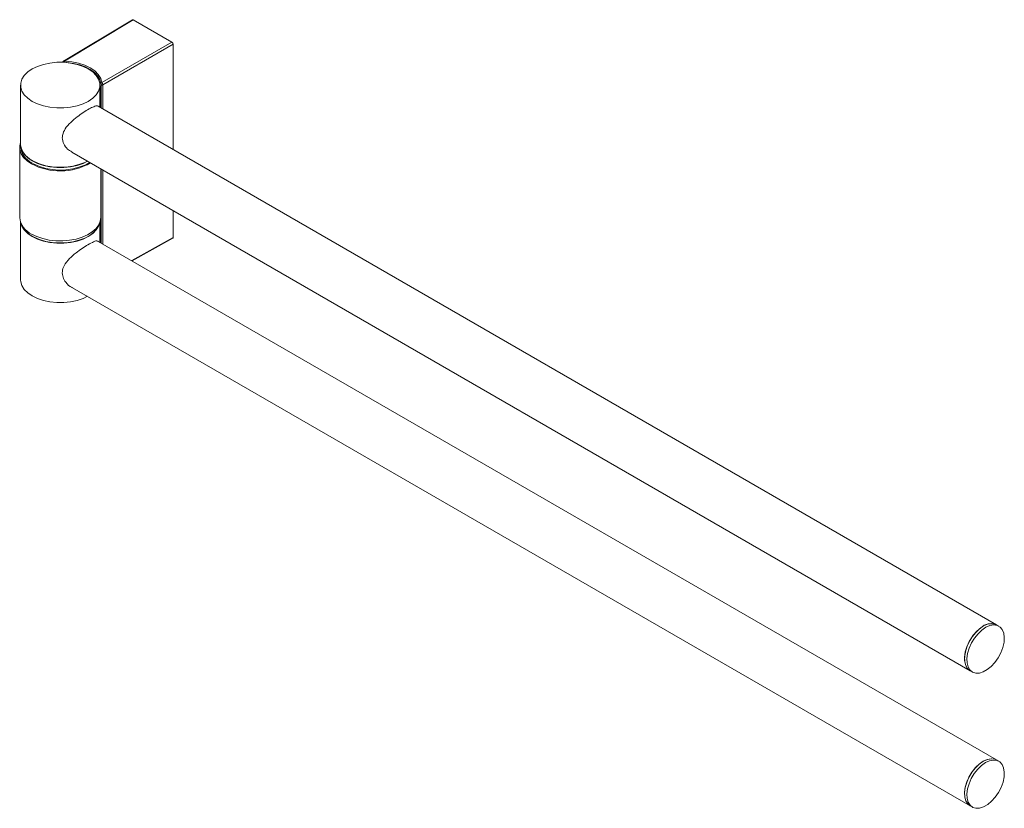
# Model space of a CAD drawing. Header units: millimetres. Extents: x -615 to 309, y -6 to 532.
# Tile 3 of 4: x 11 to 309, y -6 to 232. Entities that reach past the tile are written whole.
import ezdxf

# ---------------------------------------------------------------- set-up
doc = ezdxf.new("R2010")
doc.units = ezdxf.units.MM

msp = doc.modelspace()

# ---------------------------------------------------------------- linework, layer by layer
at = {"color": 7, "linetype": 'Continuous', "lineweight": 15}
for p, q in [((45.377, 231.807), (24.496, 219.328)), ((45.629, 231.783), (24.835, 219.357)), ((57.319, 225.035), (45.629, 231.783)), ((36.159, 212.819), (57.319, 225.035)), ((57.673, 224.422), (36.389, 212.135)), ((57.673, 224.422), (57.673, 192.62)), ((11.543, 212.067), (11.543, 194.104)), ((35.543, 205.395), (35.543, 212.067)), ((35.783, 209.548), (35.783, 205.257)), ((306.487, 48.983), (35.027, 205.694)), ((11.293, 193.287), (11.293, 172.057)), ((27.027, 191.837), (298.487, 35.127)), ((35.793, 172.057), (35.793, 186.776)), ((57.673, 174.146), (57.673, 166.013)), ((11.543, 170.636), (11.543, 153.277)), ((35.543, 164.568), (35.543, 170.636)), ((35.783, 171.771), (35.783, 164.43)), ((306.487, 8.156), (35.027, 164.867)), ((45.291, 158.941), (57.567, 165.783)), ((26.594, 151.26), (298.487, -5.701)), ((307.194, 48.575), (306.487, 48.983)), ((298.487, 35.127), (299.194, 34.718)), ((307.194, 7.748), (306.487, 8.156)), ((298.487, -5.701), (299.194, -6.109))]:
    msp.add_line(p, q, dxfattribs=at)
at = {"color": 8, "linetype": 'Continuous', "lineweight": 15}
for p, q in [((35.879, 205.202), (35.879, 212.249)), ((36.389, 212.135), (36.389, 204.907)), ((35.783, 208.826), (35.745, 208.804)), ((35.745, 208.804), (35.745, 205.279)), ((35.879, 164.375), (35.879, 186.727)), ((36.389, 186.433), (36.389, 164.08)), ((35.745, 171.43), (35.745, 164.452)), ((45.14, 159.028), (57.673, 166.013))]:
    msp.add_line(p, q, dxfattribs=at)
at = {"color": 7, "linetype": 'Continuous', "lineweight": 15, "flags": 128}
for points in [[(15.058, 216.966), (13.714, 216.041), (12.668, 214.995), (11.952, 213.86), (11.589, 212.671), (11.589, 211.464), (11.952, 210.275), (12.668, 209.14), (13.714, 208.094), (15.058, 207.169), (16.661, 206.393), (18.472, 205.789), (20.438, 205.376), (22.498, 205.166), (24.589, 205.166), (26.649, 205.376), (28.615, 205.789), (30.426, 206.393), (32.029, 207.169), (33.373, 208.094), (34.419, 209.14), (35.135, 210.275), (35.498, 211.464), (35.498, 212.671), (35.135, 213.86), (34.419, 214.995), (33.373, 216.041), (32.029, 216.966), (30.426, 217.742), (28.615, 218.346), (26.649, 218.759), (24.589, 218.969), (22.498, 218.969), (20.438, 218.759), (18.472, 218.346), (16.661, 217.742), (15.058, 216.966)], [(35.879, 212.249), (35.896, 212.201), (35.936, 212.157), (35.995, 212.121), (36.07, 212.097), (36.154, 212.086), (36.239, 212.089), (36.32, 212.106), (36.389, 212.135)], [(11.543, 194.708), (11.318, 193.737), (11.362, 192.538), (11.757, 191.36), (12.491, 190.238), (13.542, 189.204), (14.881, 188.287)], [(11.543, 194.104), (11.589, 193.5), (11.952, 192.311), (12.668, 191.176), (13.714, 190.13), (15.058, 189.205), (16.661, 188.429), (18.472, 187.825), (20.438, 187.412), (22.498, 187.202), (24.589, 187.202), (26.649, 187.412), (28.615, 187.825), (30.426, 188.429), (31.802, 189.078)], [(11.669, 193.656), (11.772, 193.098), (12.253, 191.933), (13.078, 190.834), (14.22, 189.835), (15.646, 188.965), (17.311, 188.251), (19.167, 187.715), (21.155, 187.374), (23.215, 187.236), (25.286, 187.308), (27.304, 187.586), (29.207, 188.062), (30.938, 188.721), (31.734, 189.12)], [(11.643, 193.287), (11.772, 192.281), (12.253, 191.116), (13.078, 190.018), (14.22, 189.018), (15.646, 188.148), (17.311, 187.435), (19.167, 186.899), (21.155, 186.557), (23.215, 186.42), (25.286, 186.491), (27.304, 186.769), (29.207, 187.245), (30.938, 187.905), (32.43, 188.718)], [(35.457, 170.412), (35.135, 169.447), (34.419, 168.313), (33.373, 167.267), (32.029, 166.342), (30.426, 165.566), (28.615, 164.962), (26.649, 164.549), (24.589, 164.339), (22.498, 164.339), (20.438, 164.549), (18.472, 164.962), (16.661, 165.566), (15.058, 166.342), (13.714, 167.267), (12.668, 168.313), (11.952, 169.447), (11.63, 170.412)], [(11.864, 169.924), (12.253, 169.07), (13.078, 167.971), (14.22, 166.971), (15.646, 166.102), (17.311, 165.388), (19.167, 164.852), (21.155, 164.511), (23.215, 164.373), (25.286, 164.445), (27.304, 164.723), (29.207, 165.199), (30.938, 165.858), (32.445, 166.681), (33.681, 167.643), (34.609, 168.714), (35.201, 169.861), (35.223, 169.924)], [(14.881, 167.056), (16.47, 166.283), (18.262, 165.676), (20.206, 165.253), (22.246, 165.025), (24.323, 165), (26.378, 165.177), (28.351, 165.553), (30.186, 166.115), (31.83, 166.849), (33.236, 167.732), (34.362, 168.74), (35.178, 169.843), (35.658, 171.01), (35.793, 172.057)], [(31.805, 148.252), (30.426, 147.602), (28.615, 146.998), (26.649, 146.585), (24.589, 146.375), (22.498, 146.375), (20.438, 146.585), (18.472, 146.998), (16.661, 147.602), (15.058, 148.378), (13.714, 149.303), (12.668, 150.349), (11.952, 151.484), (11.589, 152.673), (11.543, 153.277)], [(298.487, 35.127), (297.754, 35.745), (297.198, 36.683), (296.89, 37.872), (296.844, 39.257), (297.062, 40.773), (297.533, 42.348), (298.236, 43.91), (299.137, 45.385), (300.196, 46.705), (301.361, 47.807), (302.579, 48.64), (303.793, 49.165), (304.945, 49.357), (305.983, 49.209), (306.487, 48.983)], [(301.744, 48.102), (300.556, 47.08), (299.458, 45.823), (298.502, 44.39), (297.732, 42.848), (297.184, 41.269), (296.885, 39.727), (296.847, 38.293), (297.073, 37.035), (297.552, 36.012), (298.262, 35.272), (298.487, 35.127)], [(307.824, 40.566), (307.017, 39.039), (306.031, 37.633), (304.913, 36.415), (303.714, 35.442), (302.491, 34.759), (301.301, 34.398), (300.199, 34.376), (299.237, 34.694), (298.461, 35.337), (297.905, 36.275), (297.597, 37.464), (297.551, 38.849), (297.769, 40.365), (298.24, 41.94), (298.943, 43.502), (299.844, 44.977), (300.903, 46.296), (302.068, 47.398), (303.286, 48.231), (304.5, 48.756), (305.653, 48.949), (306.69, 48.8), (307.565, 48.317), (308.234, 47.522), (308.669, 46.452), (308.847, 45.157), (308.761, 43.699), (308.414, 42.144), (307.824, 40.566)], [(298.487, -5.701), (297.812, -5.149), (297.237, -4.235), (296.907, -3.065), (296.838, -1.694), (297.033, -0.187), (297.483, 1.386), (298.167, 2.952), (299.053, 4.437), (300.1, 5.772), (301.258, 6.895), (302.474, 7.753), (303.69, 8.305), (304.85, 8.527), (305.9, 8.408), (306.487, 8.156)], [(306.487, 8.156), (305.972, 8.385), (304.933, 8.53), (303.779, 8.333), (302.565, 7.805), (301.347, 6.968), (300.183, 5.864), (299.126, 4.542), (298.226, 3.066), (297.526, 1.503), (297.058, -0.072), (296.843, -1.587), (296.892, -2.969), (297.203, -4.156), (297.761, -5.091), (298.487, -5.701)], [(308.842, 4.448), (308.778, 3.001), (308.454, 1.452), (307.883, -0.127), (307.093, -1.661), (306.121, -3.08), (305.012, -4.316), (303.818, -5.312), (302.595, -6.022), (301.4, -6.411), (300.289, -6.462), (299.313, -6.173), (298.519, -5.557), (297.944, -4.643), (297.614, -3.473), (297.545, -2.103), (297.74, -0.596), (298.19, 0.978), (298.874, 2.544), (299.76, 4.029), (300.807, 5.364), (301.965, 6.487), (303.181, 7.345), (304.398, 7.897), (305.558, 8.119), (306.607, 7.999), (307.497, 7.544), (308.186, 6.774), (308.641, 5.726), (308.842, 4.448)]]:
    msp.add_lwpolyline(points, dxfattribs=at)
at = {"color": 8, "linetype": 'Continuous', "lineweight": 15}
for centre, radius, start, end in [((28.445, 218.965), 3.632, 173.81448, 180.146), ((35.574, 209.144), 0.381, 265.45835, 296.73997)]:
    msp.add_arc(centre, radius, start, end, dxfattribs=at)
at = {"color": 7, "linetype": 'Continuous', "lineweight": 15}
for centre, radius, start, end in [((36.15, 212.529), 0.29, 88.25315, 173.4612), ((23.518, 204.59), 18.45, 242.08925, 299.76789), ((17.442, 172.681), 6.18, 185.79578, 245.52435), ((304.79, 44.915), 4.408, 67.36026, 133.70036)]:
    msp.add_arc(centre, radius, start, end, dxfattribs=at)
for centre, major_axis, ratio, start_param, end_param in [((45.629, 231.375), (-0.25, 0.433), 0.5773376, 5.4979065, 6.291912), ((57.319, 224.626), (-0.25, 0.433), 0.5774255, 3.9271102, 5.4978303), ((23.895, 212.21), (12.3, 0.094), 0.5823041, 0.0720306, 1.4898869), ((57.319, 166.217), (-0.25, 0.433), 0.5773376, 3.132866, 3.927034)]:
    msp.add_ellipse(centre, major_axis=major_axis, ratio=ratio, start_param=start_param, end_param=end_param, dxfattribs=at)
at = {"color": 8, "linetype": 'Continuous', "lineweight": 15}
msp.add_ellipse((23.897, 211.966), major_axis=(12, 0.094), ratio=0.5824289, start_param=0.0719176, end_param=1.428768, dxfattribs=at)
at = {"color": 7, "linetype": 'Continuous', "lineweight": 15}
for points, knots in [([(24.498, 219.325), (24.46, 219.3), (24.38, 219.249), (24.304, 219.125), (24.266, 219.019), (24.275, 218.965), (24.276, 218.959)], [0, 0, 0, 0, 0.2955362, 0.6317925, 0.9583786, 1, 1, 1, 1]), ([(35.543, 211.859), (35.565, 211.78), (35.667, 211.404), (35.735, 210.698), (35.779, 209.984), (35.782, 209.663), (35.783, 209.548)], [0, 0, 0, 0, 0.11205171, 0.5373468, 0.83323885, 1, 1, 1, 1]), ([(35.879, 212.249), (35.879, 212.265), (35.879, 212.298), (35.877, 212.361), (35.873, 212.435), (35.868, 212.508), (35.864, 212.545), (35.862, 212.562)], [0, 0, 0, 0, 0.1543361, 0.3072487, 0.514081, 0.7812327, 1, 1, 1, 1]), ([(36.159, 212.819), (36.183, 212.787), (36.236, 212.714), (36.307, 212.558), (36.356, 212.395), (36.383, 212.252), (36.387, 212.175), (36.389, 212.135)], [0, 0, 0, 0, 0.2023349, 0.4562743, 0.6650538, 0.8286326, 1, 1, 1, 1]), ([(35.018, 205.696), (35.01, 205.711), (34.861, 205.986), (34.139, 205.762), (32.721, 205.165), (30.991, 204.135), (29.076, 202.823), (27.086, 201.235), (25.372, 199.461), (24.33, 197.699), (24.221, 196.603), (24.178, 196.168)], [0, 0, 0, 0, 0.0091005, 0.1642534, 0.285577, 0.4071922, 0.5229174, 0.6483184, 0.7943015, 0.9181905, 1, 1, 1, 1]), ([(24.178, 196.168), (24.273, 195.535), (24.463, 194.274), (25.6, 192.744), (26.603, 192.155), (27.05, 191.891)], [0, 0, 0, 0, 0.35793743, 0.71340212, 1, 1, 1, 1]), ([(34.986, 164.823), (34.94, 164.877), (34.72, 165.133), (33.788, 164.833), (32.089, 163.988), (30.163, 162.763), (28.205, 161.335), (26.225, 159.602), (24.715, 157.72), (24.065, 155.752), (24.283, 153.984), (25.307, 152.29), (26.387, 151.135), (27.202, 150.9), (27.234, 150.891)], [0, 0, 0, 0, 0.0309961, 0.1478251, 0.2513179, 0.3390518, 0.4264917, 0.5255445, 0.6399434, 0.7215137, 0.8033642, 0.8812264, 0.995339, 1, 1, 1, 1])]:
    msp.add_open_spline(points, degree=3, knots=knots, dxfattribs=at)
at = {"color": 8, "linetype": 'Continuous', "lineweight": 15}
for points, knots in [([(24.497, 219.326), (24.499, 219.329), (24.538, 219.363), (24.655, 219.387), (24.774, 219.367), (24.835, 219.357)], [0, 0, 0, 0, 0.0318029, 0.5054092, 1, 1, 1, 1]), ([(35.543, 210.75), (35.562, 210.67), (35.646, 210.302), (35.719, 209.597), (35.737, 209.069), (35.745, 208.804)], [0, 0, 0, 0, 0.1215588, 0.5589589, 1, 1, 1, 1])]:
    msp.add_open_spline(points, degree=3, knots=knots, dxfattribs=at)

doc.saveas('drawing.dxf')
